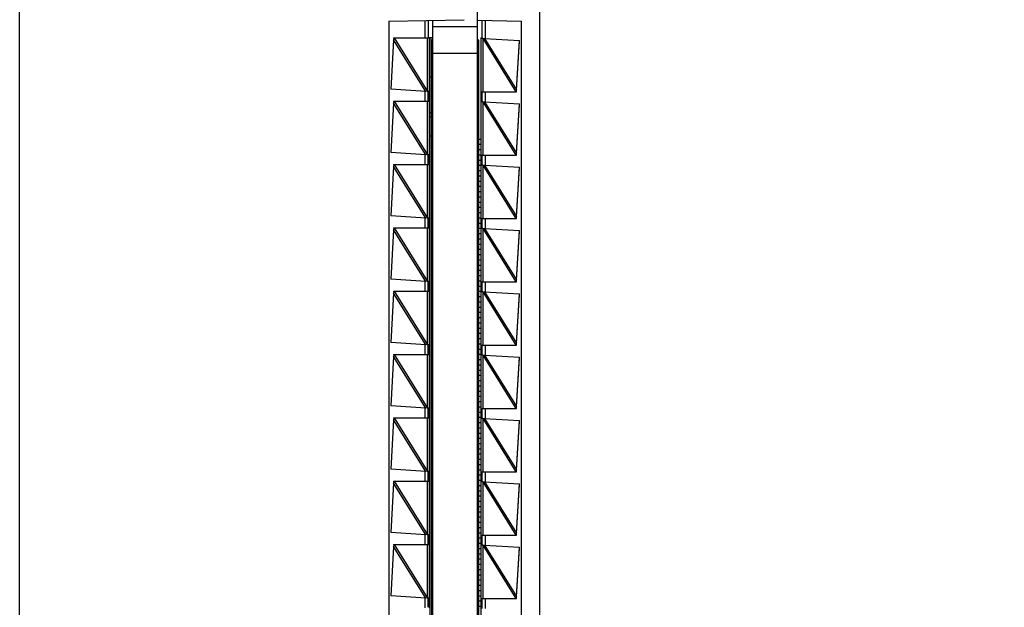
# Model space of a CAD drawing. Header units: inches. Extents: x 0 to 22, y 0 to 17.
# Tile 20 of 24: x 16.546 to 18.023, y 10.25 to 11.131. Entities that reach past the tile are written whole.
import ezdxf

# ---------------------------------------------------------------- set-up
doc = ezdxf.new("R2010")
doc.units = ezdxf.units.IN
doc.header["$LTSCALE"] = 1.21
doc.header["$MEASUREMENT"] = 0
doc.layers.get('0').update_dxf_attribs({"linetype": 'CONTINUOUS'})
doc.layers.add('DIMENSIONS', color=7, linetype='CONTINUOUS')
doc.styles.get("Standard").update_dxf_attribs({"font": 'txt', "width": 0.8})
doc.dimstyles.new('DIMSTYLE_2', dxfattribs={"dimtxt": 0.125, "dimasz": 0.18, "dimexe": 0.18, "dimexo": 0.0625, "dimgap": 0.09, "dimtad": 0, "dimtih": 1, "dimtoh": 1, "dimdec": 3, "dimzin": 4, "dimdsep": 46, "dimtxsty": 'STANDARD', "dimblk": '_FILLED', "dimblk1": '_FILLED', "dimblk2": '_FILLED', "dimcen": 0.09, "dimadec": 0, "dimazin": 0, "dimtp": 0.01, "dimtm": 0.01, "dimtfac": 1, "dimtdec": 3, "dimtofl": 0, "dimtmove": 0, "dimatfit": 3, "dimldrblk": '_FILLED', "dimfxl": 1, "dimtolj": 1, "dimtzin": 4, "dimarcsym": 0})

# ---------------------------------------------------------------- blocks, each defined once
blk = doc.blocks.new('*D15')
at = {"layer": 'DIMENSIONS', "color": 2, "linetype": 'CONTINUOUS'}
blk.add_line((16.6809, 11.9997), (16.6809, 12.6216), dxfattribs=at)
at = {"layer": 'DIMENSIONS', "color": 2, "linetype": 'CONTINUOUS', "insert": (16.6184, 12.6841), "char_height": 0.125, "width": 1.225, "attachment_point": 1, "rotation": 90, "line_spacing_factor": 0.9}
blk.add_mtext('.502{\\Ftxt.shx;\\W1.000000;\\H0.125000; }[12.75]', dxfattribs=at)
blk = doc.blocks.new('_FILLED')
at = {"color": 0, "linetype": 'BYBLOCK'}
blk.add_solid([(0, 0), (-1, 0.1736), (-1, -0.1736)], dxfattribs=at)
blk = doc.blocks.new('*D17')
at = {"layer": 'DIMENSIONS', "color": 2, "linetype": 'CONTINUOUS'}
blk.add_line((16.8685, 11.8121), (18.0134, 11.8121), dxfattribs=at)
at = {"layer": 'DIMENSIONS', "color": 2, "linetype": 'CONTINUOUS', "insert": (18.0759, 11.8746), "char_height": 0.125, "width": 1.425, "attachment_point": 1, "line_spacing_factor": 0.9}
blk.add_mtext('4.822{\\Ftxt.shx;\\W1.000000;\\H0.125000; }[122.48]', dxfattribs=at)

msp = doc.modelspace()

# ---------------------------------------------------------------- linework, layer by layer
at = {"color": 7, "linetype": 'CONTINUOUS'}
for p, q in [((16.5459, 6.9953), (16.5459, 11.8069)), ((17.3259, 11.8069), (17.3259, 6.9953)), ((17.2329, 7.6216), (17.2329, 11.1806)), ((17.0999, 11.1294), (17.213, 11.1314)), ((17.0999, 11.1294), (17.0999, 7.6728)), ((17.1589, 11.1305), (17.1589, 11.1041)), ((17.1659, 7.6716), (17.1659, 11.1306)), ((17.2329, 11.1306), (17.2989, 11.1294)), ((17.2399, 11.1031), (17.2399, 11.1305)), ((17.2989, 7.6727), (17.2989, 11.1294)), ((17.2329, 11.1206), (17.1659, 11.1206)), ((17.1071, 11.1012), (17.1027, 11.0272)), ((17.107, 11.1041), (17.1616, 11.1041)), ((17.107, 11.1041), (17.1072, 11.1021)), ((17.1078, 11.1041), (17.1071, 11.1012)), ((17.1072, 11.1015), (17.1071, 11.1012)), ((17.1652, 11.1042), (17.1589, 11.1042)), ((17.1616, 11.1041), (17.1616, 7.6981)), ((17.1639, 11.1016), (17.1639, 7.7016)), ((17.1639, 11.1016), (17.1659, 11.1016)), ((17.1652, 11.1016), (17.1652, 11.1042)), ((17.2349, 11.1006), (17.2329, 11.1006)), ((17.2349, 7.7006), (17.2349, 11.1006)), ((17.2379, 11.1041), (17.2379, 7.6981)), ((17.2379, 11.1041), (17.2399, 11.1041)), ((17.2409, 11.1031), (17.2379, 11.1031)), ((17.2409, 11.1031), (17.2432, 11.1034)), ((17.2432, 11.1034), (17.2961, 11.1)), ((17.2912, 11.026), (17.2961, 11.1)), ((17.2912, 11.0256), (17.296, 11.0994)), ((17.1639, 11.0451), (17.1616, 11.0451)), ((17.1555, 11.0237), (17.1027, 11.0272)), ((17.1578, 11.0241), (17.1555, 11.0237)), ((17.1578, 11.0241), (17.1609, 11.0241)), ((17.1589, 11.0232), (17.1589, 11.0241)), ((17.1589, 11.0232), (17.1589, 11.01)), ((17.1589, 11.01), (17.1589, 11.0232)), ((17.2379, 11.0231), (17.2914, 11.0231)), ((17.2399, 11.0081), (17.2399, 11.0231)), ((17.2905, 11.0231), (17.2912, 11.026)), ((17.2912, 11.0255), (17.2912, 11.0256)), ((17.2912, 11.0252), (17.2912, 11.0255)), ((17.2914, 11.0231), (17.2912, 11.0252)), ((17.107, 11.0091), (17.1609, 11.0091)), ((17.107, 11.0091), (17.1072, 11.0071)), ((17.1078, 11.0091), (17.1071, 11.0062)), ((17.1589, 11.0091), (17.1589, 11.01)), ((17.2409, 11.0081), (17.2379, 11.0081)), ((17.2409, 11.0081), (17.2432, 11.0084)), ((17.2432, 11.0084), (17.2961, 11.005)), ((17.1071, 11.0062), (17.1027, 10.9322)), ((17.1072, 11.0065), (17.1071, 11.0062)), ((17.2912, 10.931), (17.2961, 11.005)), ((17.2912, 10.9306), (17.296, 11.0044)), ((17.1616, 10.992), (17.1639, 10.992)), ((17.1616, 10.9861), (17.1639, 10.9861)), ((17.1639, 10.9565), (17.1616, 10.9565)), ((17.2349, 10.9524), (17.2379, 10.9524)), ((17.2349, 10.9445), (17.2379, 10.9445)), ((17.2349, 10.9366), (17.2379, 10.9366)), ((17.1555, 10.9287), (17.1027, 10.9322)), ((17.1578, 10.9291), (17.1555, 10.9287)), ((17.1578, 10.9291), (17.1609, 10.9291)), ((17.1589, 10.9282), (17.1589, 10.9291)), ((17.1589, 10.9282), (17.1589, 10.915)), ((17.1589, 10.915), (17.1589, 10.9282)), ((17.2349, 10.9288), (17.2379, 10.9288)), ((17.2349, 10.9209), (17.2379, 10.9209)), ((17.2379, 10.9281), (17.2914, 10.9281)), ((17.2399, 10.9131), (17.2399, 10.9281)), ((17.2905, 10.9281), (17.2912, 10.931)), ((17.2912, 10.9305), (17.2912, 10.9306)), ((17.2912, 10.9302), (17.2912, 10.9305)), ((17.2914, 10.9281), (17.2912, 10.9302)), ((17.1071, 10.9112), (17.1027, 10.8372)), ((17.107, 10.9141), (17.1609, 10.9141)), ((17.107, 10.9141), (17.1072, 10.9121)), ((17.1078, 10.9141), (17.1071, 10.9112)), ((17.1072, 10.9115), (17.1071, 10.9112)), ((17.1589, 10.9141), (17.1589, 10.915)), ((17.2349, 10.913), (17.2379, 10.913)), ((17.2349, 10.9051), (17.2379, 10.9051)), ((17.2409, 10.9131), (17.2379, 10.9131)), ((17.2409, 10.9131), (17.2432, 10.9134)), ((17.2432, 10.9134), (17.2961, 10.91)), ((17.2912, 10.836), (17.2961, 10.91)), ((17.2912, 10.8356), (17.296, 10.9094)), ((17.2349, 10.8973), (17.2379, 10.8973)), ((17.2349, 10.8894), (17.2379, 10.8894)), ((17.2349, 10.8815), (17.2379, 10.8815)), ((17.2349, 10.8737), (17.2379, 10.8737)), ((17.2349, 10.8658), (17.2379, 10.8658)), ((17.2349, 10.8579), (17.2379, 10.8579)), ((17.2349, 10.85), (17.2379, 10.85)), ((17.1555, 10.8337), (17.1027, 10.8372)), ((17.1578, 10.8341), (17.1555, 10.8337)), ((17.1578, 10.8341), (17.1609, 10.8341)), ((17.1589, 10.8332), (17.1589, 10.8341)), ((17.1589, 10.8332), (17.1589, 10.82)), ((17.1589, 10.82), (17.1589, 10.8332)), ((17.2349, 10.8422), (17.2379, 10.8422)), ((17.2349, 10.8343), (17.2379, 10.8343)), ((17.2379, 10.8331), (17.2914, 10.8331)), ((17.2399, 10.8181), (17.2399, 10.8331)), ((17.2905, 10.8331), (17.2912, 10.836)), ((17.2912, 10.8355), (17.2912, 10.8356)), ((17.2912, 10.8352), (17.2912, 10.8355)), ((17.2914, 10.8331), (17.2912, 10.8352)), ((17.1071, 10.8162), (17.1027, 10.7422)), ((17.107, 10.8191), (17.1609, 10.8191)), ((17.107, 10.8191), (17.1072, 10.8171)), ((17.1078, 10.8191), (17.1071, 10.8162)), ((17.1072, 10.8165), (17.1071, 10.8162)), ((17.1589, 10.8191), (17.1589, 10.82)), ((17.2349, 10.8264), (17.2379, 10.8264)), ((17.2349, 10.8185), (17.2379, 10.8185)), ((17.2409, 10.8181), (17.2379, 10.8181)), ((17.2409, 10.8181), (17.2432, 10.8184)), ((17.2432, 10.8184), (17.2961, 10.815)), ((17.2349, 10.8107), (17.2379, 10.8107)), ((17.2349, 10.8028), (17.2379, 10.8028)), ((17.2912, 10.741), (17.2961, 10.815)), ((17.2912, 10.7406), (17.296, 10.8144)), ((17.2349, 10.7949), (17.2379, 10.7949)), ((17.2349, 10.787), (17.2379, 10.787)), ((17.2349, 10.7792), (17.2379, 10.7792)), ((17.2349, 10.7713), (17.2379, 10.7713)), ((17.2349, 10.7634), (17.2379, 10.7634)), ((17.1555, 10.7387), (17.1027, 10.7422)), ((17.2349, 10.7555), (17.2379, 10.7555)), ((17.2349, 10.7477), (17.2379, 10.7477)), ((17.1578, 10.7391), (17.1555, 10.7387)), ((17.1578, 10.7391), (17.1609, 10.7391)), ((17.1589, 10.7382), (17.1589, 10.7391)), ((17.1589, 10.7382), (17.1589, 10.725)), ((17.1589, 10.725), (17.1589, 10.7382)), ((17.2349, 10.7398), (17.2379, 10.7398)), ((17.2349, 10.7319), (17.2379, 10.7319)), ((17.2379, 10.7381), (17.2914, 10.7381)), ((17.2399, 10.7231), (17.2399, 10.7381)), ((17.2905, 10.7381), (17.2912, 10.741)), ((17.2912, 10.7405), (17.2912, 10.7406)), ((17.2912, 10.7402), (17.2912, 10.7405)), ((17.2914, 10.7381), (17.2912, 10.7402)), ((17.1071, 10.7212), (17.1027, 10.6472)), ((17.107, 10.7241), (17.1609, 10.7241)), ((17.107, 10.7241), (17.1072, 10.7221)), ((17.1078, 10.7241), (17.1071, 10.7212)), ((17.1072, 10.7215), (17.1071, 10.7212)), ((17.1589, 10.7241), (17.1589, 10.725)), ((17.2349, 10.724), (17.2379, 10.724)), ((17.2349, 10.7162), (17.2379, 10.7162)), ((17.2409, 10.7231), (17.2379, 10.7231)), ((17.2409, 10.7231), (17.2432, 10.7234)), ((17.2432, 10.7234), (17.2961, 10.72)), ((17.2912, 10.646), (17.2961, 10.72)), ((17.2912, 10.6456), (17.296, 10.7194)), ((17.2349, 10.7083), (17.2379, 10.7083)), ((17.2349, 10.7004), (17.2379, 10.7004)), ((17.2349, 10.6925), (17.2379, 10.6925)), ((17.2349, 10.6847), (17.2379, 10.6847)), ((17.2349, 10.6768), (17.2379, 10.6768)), ((17.2349, 10.6689), (17.2379, 10.6689)), ((17.2349, 10.6611), (17.2379, 10.6611)), ((17.2349, 10.6532), (17.2379, 10.6532)), ((17.1555, 10.6437), (17.1027, 10.6472)), ((17.1578, 10.6441), (17.1555, 10.6437)), ((17.1578, 10.6441), (17.1609, 10.6441)), ((17.1589, 10.6432), (17.1589, 10.6441)), ((17.1589, 10.6432), (17.1589, 10.63)), ((17.1589, 10.63), (17.1589, 10.6432)), ((17.2349, 10.6453), (17.2379, 10.6453)), ((17.2379, 10.6431), (17.2914, 10.6431)), ((17.2399, 10.6281), (17.2399, 10.6431)), ((17.2905, 10.6431), (17.2912, 10.646)), ((17.2912, 10.6455), (17.2912, 10.6456)), ((17.2912, 10.6452), (17.2912, 10.6455)), ((17.2914, 10.6431), (17.2912, 10.6452)), ((17.1071, 10.6262), (17.1027, 10.5522)), ((17.107, 10.6291), (17.1609, 10.6291)), ((17.107, 10.6291), (17.1072, 10.6271)), ((17.1078, 10.6291), (17.1071, 10.6262)), ((17.1072, 10.6265), (17.1071, 10.6262)), ((17.1589, 10.6291), (17.1589, 10.63)), ((17.2349, 10.6374), (17.2379, 10.6374)), ((17.2349, 10.6296), (17.2379, 10.6296)), ((17.2409, 10.6281), (17.2379, 10.6281)), ((17.2409, 10.6281), (17.2432, 10.6284)), ((17.2432, 10.6284), (17.2961, 10.625)), ((17.2912, 10.551), (17.2961, 10.625)), ((17.2912, 10.5506), (17.296, 10.6244)), ((17.2349, 10.6217), (17.2379, 10.6217)), ((17.2349, 10.6138), (17.2379, 10.6138)), ((17.2349, 10.6059), (17.2379, 10.6059)), ((17.2349, 10.5981), (17.2379, 10.5981)), ((17.2349, 10.5902), (17.2379, 10.5902)), ((17.2349, 10.5823), (17.2379, 10.5823)), ((17.2349, 10.5744), (17.2379, 10.5744)), ((17.2349, 10.5666), (17.2379, 10.5666)), ((17.1555, 10.5487), (17.1027, 10.5522)), ((17.2349, 10.5587), (17.2379, 10.5587)), ((17.2349, 10.5508), (17.2379, 10.5508)), ((17.2905, 10.5481), (17.2912, 10.551)), ((17.2912, 10.5505), (17.2912, 10.5506)), ((17.2912, 10.5502), (17.2912, 10.5505)), ((17.2914, 10.5481), (17.2912, 10.5502)), ((17.1578, 10.5491), (17.1555, 10.5487)), ((17.1578, 10.5491), (17.1609, 10.5491)), ((17.1589, 10.5482), (17.1589, 10.5491)), ((17.1589, 10.5482), (17.1589, 10.535)), ((17.1589, 10.535), (17.1589, 10.5482)), ((17.1589, 10.5341), (17.1589, 10.535)), ((17.2349, 10.5429), (17.2379, 10.5429)), ((17.2349, 10.5351), (17.2379, 10.5351)), ((17.2379, 10.5481), (17.2914, 10.5481)), ((17.2399, 10.5331), (17.2399, 10.5481)), ((17.1071, 10.5312), (17.1027, 10.4572)), ((17.107, 10.5341), (17.1609, 10.5341)), ((17.107, 10.5341), (17.1072, 10.5321)), ((17.1078, 10.5341), (17.1071, 10.5312)), ((17.1072, 10.5315), (17.1071, 10.5312)), ((17.2349, 10.5272), (17.2379, 10.5272)), ((17.2409, 10.5331), (17.2379, 10.5331)), ((17.2409, 10.5331), (17.2432, 10.5334)), ((17.2432, 10.5334), (17.2961, 10.53)), ((17.2912, 10.456), (17.2961, 10.53)), ((17.2912, 10.4556), (17.296, 10.5294)), ((17.2349, 10.5193), (17.2379, 10.5193)), ((17.2349, 10.5114), (17.2379, 10.5114)), ((17.2349, 10.5036), (17.2379, 10.5036)), ((17.2349, 10.4957), (17.2379, 10.4957)), ((17.2349, 10.4878), (17.2379, 10.4878)), ((17.2349, 10.48), (17.2379, 10.48)), ((17.2349, 10.4721), (17.2379, 10.4721)), ((17.2349, 10.4642), (17.2379, 10.4642)), ((17.1555, 10.4537), (17.1027, 10.4572)), ((17.1578, 10.4541), (17.1555, 10.4537)), ((17.1578, 10.4541), (17.1609, 10.4541)), ((17.1589, 10.4532), (17.1589, 10.4541)), ((17.1589, 10.4532), (17.1589, 10.44)), ((17.1589, 10.44), (17.1589, 10.4532)), ((17.2349, 10.4563), (17.2379, 10.4563)), ((17.2349, 10.4485), (17.2379, 10.4485)), ((17.2379, 10.4531), (17.2914, 10.4531)), ((17.2399, 10.4381), (17.2399, 10.4531)), ((17.2905, 10.4531), (17.2912, 10.456)), ((17.2912, 10.4555), (17.2912, 10.4556)), ((17.2912, 10.4552), (17.2912, 10.4555)), ((17.2914, 10.4531), (17.2912, 10.4552)), ((17.1071, 10.4362), (17.1027, 10.3622)), ((17.107, 10.4391), (17.1609, 10.4391)), ((17.107, 10.4391), (17.1072, 10.4371)), ((17.1078, 10.4391), (17.1071, 10.4362)), ((17.1072, 10.4365), (17.1071, 10.4362)), ((17.1589, 10.4391), (17.1589, 10.44)), ((17.2349, 10.4406), (17.2379, 10.4406)), ((17.2349, 10.4327), (17.2379, 10.4327)), ((17.2409, 10.4381), (17.2379, 10.4381)), ((17.2409, 10.4381), (17.2432, 10.4384)), ((17.2432, 10.4384), (17.2961, 10.435)), ((17.2912, 10.361), (17.2961, 10.435)), ((17.2912, 10.3606), (17.296, 10.4344)), ((17.2349, 10.4248), (17.2379, 10.4248)), ((17.2349, 10.417), (17.2379, 10.417)), ((17.2349, 10.4091), (17.2379, 10.4091)), ((17.2349, 10.4012), (17.2379, 10.4012)), ((17.2349, 10.3933), (17.2379, 10.3933)), ((17.2349, 10.3855), (17.2379, 10.3855)), ((17.2349, 10.3776), (17.2379, 10.3776)), ((17.1555, 10.3587), (17.1027, 10.3622)), ((17.1578, 10.3591), (17.1555, 10.3587)), ((17.1578, 10.3591), (17.1609, 10.3591)), ((17.1589, 10.3582), (17.1589, 10.3591)), ((17.1589, 10.3582), (17.1589, 10.345)), ((17.1589, 10.345), (17.1589, 10.3582)), ((17.2349, 10.3697), (17.2379, 10.3697)), ((17.2349, 10.3618), (17.2379, 10.3618)), ((17.2379, 10.3581), (17.2914, 10.3581)), ((17.2399, 10.3431), (17.2399, 10.3581)), ((17.2905, 10.3581), (17.2912, 10.361)), ((17.2912, 10.3605), (17.2912, 10.3606)), ((17.2912, 10.3602), (17.2912, 10.3605)), ((17.2914, 10.3581), (17.2912, 10.3602)), ((17.107, 10.3441), (17.1609, 10.3441)), ((17.107, 10.3441), (17.1072, 10.3421)), ((17.1078, 10.3441), (17.1071, 10.3412)), ((17.1589, 10.3441), (17.1589, 10.345)), ((17.2349, 10.354), (17.2379, 10.354)), ((17.2349, 10.3461), (17.2379, 10.3461)), ((17.2409, 10.3431), (17.2379, 10.3431)), ((17.2409, 10.3431), (17.2432, 10.3434)), ((17.2432, 10.3434), (17.2961, 10.34)), ((17.1071, 10.3412), (17.1027, 10.2672)), ((17.1072, 10.3415), (17.1071, 10.3412)), ((17.2349, 10.3382), (17.2379, 10.3382)), ((17.2349, 10.3303), (17.2379, 10.3303)), ((17.2912, 10.266), (17.2961, 10.34)), ((17.2912, 10.2656), (17.296, 10.3394)), ((17.2349, 10.3225), (17.2379, 10.3225)), ((17.2349, 10.3146), (17.2379, 10.3146)), ((17.2349, 10.3067), (17.2379, 10.3067)), ((17.2349, 10.2988), (17.2379, 10.2988)), ((17.2349, 10.291), (17.2379, 10.291)), ((17.2349, 10.2831), (17.2379, 10.2831)), ((17.2349, 10.2752), (17.2379, 10.2752)), ((17.1555, 10.2637), (17.1027, 10.2672)), ((17.1578, 10.2641), (17.1555, 10.2637)), ((17.1578, 10.2641), (17.1609, 10.2641)), ((17.1589, 10.2632), (17.1589, 10.2641)), ((17.1589, 10.2632), (17.1589, 10.25)), ((17.1589, 10.25), (17.1589, 10.2632)), ((17.2349, 10.2674), (17.2379, 10.2674)), ((17.2349, 10.2595), (17.2379, 10.2595)), ((17.2379, 10.2631), (17.2914, 10.2631)), ((17.2399, 10.2481), (17.2399, 10.2631)), ((17.2905, 10.2631), (17.2912, 10.266)), ((17.2912, 10.2655), (17.2912, 10.2656)), ((17.2912, 10.2652), (17.2912, 10.2655)), ((17.2914, 10.2631), (17.2912, 10.2652)), ((17.2349, 10.2516), (17.2379, 10.2516))]:
    msp.add_line(p, q, dxfattribs=at)
at = {"color": 9, "linetype": 'CONTINUOUS'}
for p, q in [((17.154, 11.1304), (17.154, 11.1041)), ((17.2449, 11.1033), (17.2449, 11.1304)), ((17.1555, 11.0237), (17.1071, 11.1012)), ((17.1078, 11.1041), (17.1579, 11.0239)), ((17.1579, 11.0239), (17.1579, 11.1041)), ((17.1609, 11.0241), (17.1609, 11.1041)), ((17.2408, 11.1033), (17.2408, 11.0231)), ((17.2408, 11.1033), (17.2905, 11.0231)), ((17.2432, 11.1034), (17.2912, 11.026)), ((17.2329, 11.0806), (17.1659, 11.0806)), ((17.154, 11.0238), (17.154, 11.0091)), ((17.2449, 11.0083), (17.2449, 11.0231)), ((17.1078, 11.0091), (17.1579, 10.9289)), ((17.1579, 10.9289), (17.1579, 11.0091)), ((17.1609, 10.9291), (17.1609, 11.0091)), ((17.2408, 11.0083), (17.2408, 10.9281)), ((17.2408, 11.0083), (17.2905, 10.9281)), ((17.2432, 11.0084), (17.2912, 10.931)), ((17.1555, 10.9287), (17.1071, 11.0062)), ((17.154, 10.9288), (17.154, 10.9141)), ((17.2449, 10.9133), (17.2449, 10.9281)), ((17.1555, 10.8337), (17.1071, 10.9112)), ((17.1078, 10.9141), (17.1579, 10.8339)), ((17.1579, 10.8339), (17.1579, 10.9141)), ((17.1609, 10.8341), (17.1609, 10.9141)), ((17.2408, 10.9133), (17.2408, 10.8331)), ((17.2408, 10.9133), (17.2905, 10.8331)), ((17.2432, 10.9134), (17.2912, 10.836)), ((17.154, 10.8338), (17.154, 10.8191)), ((17.2449, 10.8183), (17.2449, 10.8331)), ((17.1555, 10.7387), (17.1071, 10.8162)), ((17.1078, 10.8191), (17.1579, 10.7389)), ((17.1579, 10.7389), (17.1579, 10.8191)), ((17.1609, 10.7391), (17.1609, 10.8191)), ((17.2408, 10.8183), (17.2408, 10.7381)), ((17.2408, 10.8183), (17.2905, 10.7381)), ((17.2432, 10.8184), (17.2912, 10.741)), ((17.154, 10.7388), (17.154, 10.7241)), ((17.2449, 10.7233), (17.2449, 10.7381)), ((17.1555, 10.6437), (17.1071, 10.7212)), ((17.1078, 10.7241), (17.1579, 10.6439)), ((17.1579, 10.6439), (17.1579, 10.7241)), ((17.1609, 10.6441), (17.1609, 10.7241)), ((17.2408, 10.7233), (17.2408, 10.6431)), ((17.2408, 10.7233), (17.2905, 10.6431)), ((17.2432, 10.7234), (17.2912, 10.646)), ((17.154, 10.6438), (17.154, 10.6291)), ((17.2449, 10.6283), (17.2449, 10.6431)), ((17.1555, 10.5487), (17.1071, 10.6262)), ((17.1078, 10.6291), (17.1579, 10.5489)), ((17.1579, 10.5489), (17.1579, 10.6291)), ((17.1609, 10.5491), (17.1609, 10.6291)), ((17.2408, 10.6283), (17.2408, 10.5481)), ((17.2408, 10.6283), (17.2905, 10.5481)), ((17.2432, 10.6284), (17.2912, 10.551)), ((17.154, 10.5488), (17.154, 10.5341)), ((17.2449, 10.5333), (17.2449, 10.5481)), ((17.1555, 10.4537), (17.1071, 10.5312)), ((17.1078, 10.5341), (17.1579, 10.4539)), ((17.1579, 10.4539), (17.1579, 10.5341)), ((17.1609, 10.4541), (17.1609, 10.5341)), ((17.2408, 10.5333), (17.2408, 10.4531)), ((17.2408, 10.5333), (17.2905, 10.4531)), ((17.2432, 10.5334), (17.2912, 10.456)), ((17.154, 10.4538), (17.154, 10.4391)), ((17.2449, 10.4383), (17.2449, 10.4531)), ((17.1555, 10.3587), (17.1071, 10.4362)), ((17.1078, 10.4391), (17.1579, 10.3589)), ((17.1579, 10.3589), (17.1579, 10.4391)), ((17.1609, 10.3591), (17.1609, 10.4391)), ((17.2408, 10.4383), (17.2408, 10.3581)), ((17.2408, 10.4383), (17.2905, 10.3581)), ((17.2432, 10.4384), (17.2912, 10.361)), ((17.154, 10.3588), (17.154, 10.3441)), ((17.2449, 10.3433), (17.2449, 10.3581)), ((17.1078, 10.3441), (17.1579, 10.2639)), ((17.1579, 10.2639), (17.1579, 10.3441)), ((17.1609, 10.2641), (17.1609, 10.3441)), ((17.2408, 10.3433), (17.2408, 10.2631)), ((17.2408, 10.3433), (17.2905, 10.2631)), ((17.2432, 10.3434), (17.2912, 10.266)), ((17.1555, 10.2637), (17.1071, 10.3412)), ((17.154, 10.2638), (17.154, 10.2491)), ((17.2449, 10.2483), (17.2449, 10.2631))]:
    msp.add_line(p, q, dxfattribs=at)
at = {"color": 7, "linetype": 'CONTINUOUS'}
for points in [[(17.1072, 11.1021), (17.1072, 11.1018), (17.1072, 11.1015)], [(17.1072, 11.0071), (17.1072, 11.0068), (17.1072, 11.0065)], [(17.1072, 10.9121), (17.1072, 10.9118), (17.1072, 10.9115)], [(17.1072, 10.8171), (17.1072, 10.8168), (17.1072, 10.8165)], [(17.1072, 10.7221), (17.1072, 10.7218), (17.1072, 10.7215)], [(17.1072, 10.6271), (17.1072, 10.6268), (17.1072, 10.6265)], [(17.1072, 10.5321), (17.1072, 10.5318), (17.1072, 10.5315)], [(17.1072, 10.4371), (17.1072, 10.4368), (17.1072, 10.4365)], [(17.1072, 10.3421), (17.1072, 10.3418), (17.1072, 10.3415)]]:
    msp.add_lwpolyline(points, dxfattribs=at)
for points in [[(17.1609, 11.0091), (17.1609, 11.0091), (17.1609, 11.0091), (17.1609, 11.0091), (17.1609, 11.0091), (17.1609, 11.0091), (17.1609, 11.0091), (17.1609, 11.0091), (17.1609, 11.0092), (17.1609, 11.0092), (17.1609, 11.0093), (17.1609, 11.0094), (17.1609, 11.0095), (17.1609, 11.0097), (17.1609, 11.0098), (17.1609, 11.01), (17.1609, 11.0102), (17.161, 11.0104), (17.161, 11.0108), (17.161, 11.0113), (17.161, 11.0118), (17.161, 11.0124), (17.161, 11.0131), (17.161, 11.0137), (17.161, 11.0144), (17.161, 11.0154), (17.161, 11.0166), (17.161, 11.0178), (17.161, 11.0188), (17.161, 11.0195), (17.161, 11.0201), (17.161, 11.0207), (17.161, 11.0213), (17.161, 11.0219), (17.161, 11.0224), (17.161, 11.0227), (17.1609, 11.023), (17.1609, 11.0232), (17.1609, 11.0234), (17.1609, 11.0235), (17.1609, 11.0236), (17.1609, 11.0238), (17.1609, 11.0239), (17.1609, 11.0239), (17.1609, 11.024), (17.1609, 11.024), (17.1609, 11.0241), (17.1609, 11.0241), (17.1609, 11.0241), (17.1609, 11.0241), (17.1609, 11.0241), (17.1609, 11.0241), (17.1609, 11.0241)], [(17.1609, 10.9141), (17.1609, 10.9141), (17.1609, 10.9141), (17.1609, 10.9141), (17.1609, 10.9141), (17.1609, 10.9141), (17.1609, 10.9141), (17.1609, 10.9141), (17.1609, 10.9142), (17.1609, 10.9142), (17.1609, 10.9143), (17.1609, 10.9144), (17.1609, 10.9145), (17.1609, 10.9147), (17.1609, 10.9148), (17.1609, 10.915), (17.1609, 10.9152), (17.161, 10.9154), (17.161, 10.9158), (17.161, 10.9163), (17.161, 10.9168), (17.161, 10.9174), (17.161, 10.9181), (17.161, 10.9187), (17.161, 10.9194), (17.161, 10.9204), (17.161, 10.9216), (17.161, 10.9228), (17.161, 10.9238), (17.161, 10.9245), (17.161, 10.9251), (17.161, 10.9257), (17.161, 10.9263), (17.161, 10.9269), (17.161, 10.9274), (17.161, 10.9277), (17.1609, 10.928), (17.1609, 10.9282), (17.1609, 10.9284), (17.1609, 10.9285), (17.1609, 10.9286), (17.1609, 10.9288), (17.1609, 10.9289), (17.1609, 10.9289), (17.1609, 10.929), (17.1609, 10.929), (17.1609, 10.9291), (17.1609, 10.9291), (17.1609, 10.9291), (17.1609, 10.9291), (17.1609, 10.9291), (17.1609, 10.9291), (17.1609, 10.9291)], [(17.1609, 10.8191), (17.1609, 10.8191), (17.1609, 10.8191), (17.1609, 10.8191), (17.1609, 10.8191), (17.1609, 10.8191), (17.1609, 10.8191), (17.1609, 10.8191), (17.1609, 10.8192), (17.1609, 10.8192), (17.1609, 10.8193), (17.1609, 10.8194), (17.1609, 10.8195), (17.1609, 10.8197), (17.1609, 10.8198), (17.1609, 10.82), (17.1609, 10.8202), (17.161, 10.8204), (17.161, 10.8208), (17.161, 10.8213), (17.161, 10.8218), (17.161, 10.8224), (17.161, 10.8231), (17.161, 10.8237), (17.161, 10.8244), (17.161, 10.8254), (17.161, 10.8266), (17.161, 10.8278), (17.161, 10.8288), (17.161, 10.8295), (17.161, 10.8301), (17.161, 10.8307), (17.161, 10.8313), (17.161, 10.8319), (17.161, 10.8324), (17.161, 10.8327), (17.1609, 10.833), (17.1609, 10.8332), (17.1609, 10.8334), (17.1609, 10.8335), (17.1609, 10.8336), (17.1609, 10.8338), (17.1609, 10.8339), (17.1609, 10.8339), (17.1609, 10.834), (17.1609, 10.834), (17.1609, 10.8341), (17.1609, 10.8341), (17.1609, 10.8341), (17.1609, 10.8341), (17.1609, 10.8341), (17.1609, 10.8341), (17.1609, 10.8341)], [(17.1609, 10.7241), (17.1609, 10.7241), (17.1609, 10.7241), (17.1609, 10.7241), (17.1609, 10.7241), (17.1609, 10.7241), (17.1609, 10.7241), (17.1609, 10.7241), (17.1609, 10.7242), (17.1609, 10.7242), (17.1609, 10.7243), (17.1609, 10.7244), (17.1609, 10.7245), (17.1609, 10.7247), (17.1609, 10.7248), (17.1609, 10.725), (17.1609, 10.7252), (17.161, 10.7254), (17.161, 10.7258), (17.161, 10.7263), (17.161, 10.7268), (17.161, 10.7274), (17.161, 10.7281), (17.161, 10.7287), (17.161, 10.7294), (17.161, 10.7304), (17.161, 10.7316), (17.161, 10.7328), (17.161, 10.7338), (17.161, 10.7345), (17.161, 10.7351), (17.161, 10.7357), (17.161, 10.7363), (17.161, 10.7369), (17.161, 10.7374), (17.161, 10.7377), (17.1609, 10.738), (17.1609, 10.7382), (17.1609, 10.7384), (17.1609, 10.7385), (17.1609, 10.7386), (17.1609, 10.7388), (17.1609, 10.7389), (17.1609, 10.7389), (17.1609, 10.739), (17.1609, 10.739), (17.1609, 10.7391), (17.1609, 10.7391), (17.1609, 10.7391), (17.1609, 10.7391), (17.1609, 10.7391), (17.1609, 10.7391), (17.1609, 10.7391)], [(17.1609, 10.6291), (17.1609, 10.6291), (17.1609, 10.6291), (17.1609, 10.6291), (17.1609, 10.6291), (17.1609, 10.6291), (17.1609, 10.6291), (17.1609, 10.6291), (17.1609, 10.6292), (17.1609, 10.6292), (17.1609, 10.6293), (17.1609, 10.6294), (17.1609, 10.6295), (17.1609, 10.6297), (17.1609, 10.6298), (17.1609, 10.63), (17.1609, 10.6302), (17.161, 10.6304), (17.161, 10.6308), (17.161, 10.6313), (17.161, 10.6318), (17.161, 10.6324), (17.161, 10.6331), (17.161, 10.6337), (17.161, 10.6344), (17.161, 10.6354), (17.161, 10.6366), (17.161, 10.6378), (17.161, 10.6388), (17.161, 10.6395), (17.161, 10.6401), (17.161, 10.6407), (17.161, 10.6413), (17.161, 10.6419), (17.161, 10.6424), (17.161, 10.6427), (17.1609, 10.643), (17.1609, 10.6432), (17.1609, 10.6434), (17.1609, 10.6435), (17.1609, 10.6436), (17.1609, 10.6438), (17.1609, 10.6439), (17.1609, 10.6439), (17.1609, 10.644), (17.1609, 10.644), (17.1609, 10.6441), (17.1609, 10.6441), (17.1609, 10.6441), (17.1609, 10.6441), (17.1609, 10.6441), (17.1609, 10.6441), (17.1609, 10.6441)], [(17.1609, 10.5341), (17.1609, 10.5341), (17.1609, 10.5341), (17.1609, 10.5341), (17.1609, 10.5341), (17.1609, 10.5341), (17.1609, 10.5341), (17.1609, 10.5341), (17.1609, 10.5342), (17.1609, 10.5342), (17.1609, 10.5343), (17.1609, 10.5344), (17.1609, 10.5345), (17.1609, 10.5347), (17.1609, 10.5348), (17.1609, 10.535), (17.1609, 10.5352), (17.161, 10.5354), (17.161, 10.5358), (17.161, 10.5363), (17.161, 10.5368), (17.161, 10.5374), (17.161, 10.5381), (17.161, 10.5387), (17.161, 10.5394), (17.161, 10.5404), (17.161, 10.5416), (17.161, 10.5428), (17.161, 10.5438), (17.161, 10.5445), (17.161, 10.5451), (17.161, 10.5457), (17.161, 10.5463), (17.161, 10.5469), (17.161, 10.5474), (17.161, 10.5477), (17.1609, 10.548), (17.1609, 10.5482), (17.1609, 10.5484), (17.1609, 10.5485), (17.1609, 10.5486), (17.1609, 10.5488), (17.1609, 10.5489), (17.1609, 10.5489), (17.1609, 10.549), (17.1609, 10.549), (17.1609, 10.5491), (17.1609, 10.5491), (17.1609, 10.5491), (17.1609, 10.5491), (17.1609, 10.5491), (17.1609, 10.5491), (17.1609, 10.5491)], [(17.1609, 10.4391), (17.1609, 10.4391), (17.1609, 10.4391), (17.1609, 10.4391), (17.1609, 10.4391), (17.1609, 10.4391), (17.1609, 10.4391), (17.1609, 10.4391), (17.1609, 10.4392), (17.1609, 10.4392), (17.1609, 10.4393), (17.1609, 10.4394), (17.1609, 10.4395), (17.1609, 10.4397), (17.1609, 10.4398), (17.1609, 10.44), (17.1609, 10.4402), (17.161, 10.4404), (17.161, 10.4408), (17.161, 10.4413), (17.161, 10.4418), (17.161, 10.4424), (17.161, 10.4431), (17.161, 10.4437), (17.161, 10.4444), (17.161, 10.4454), (17.161, 10.4466), (17.161, 10.4478), (17.161, 10.4488), (17.161, 10.4495), (17.161, 10.4501), (17.161, 10.4507), (17.161, 10.4513), (17.161, 10.4519), (17.161, 10.4524), (17.161, 10.4527), (17.1609, 10.453), (17.1609, 10.4532), (17.1609, 10.4534), (17.1609, 10.4535), (17.1609, 10.4536), (17.1609, 10.4538), (17.1609, 10.4539), (17.1609, 10.4539), (17.1609, 10.454), (17.1609, 10.454), (17.1609, 10.4541), (17.1609, 10.4541), (17.1609, 10.4541), (17.1609, 10.4541), (17.1609, 10.4541), (17.1609, 10.4541), (17.1609, 10.4541)], [(17.1609, 10.3441), (17.1609, 10.3441), (17.1609, 10.3441), (17.1609, 10.3441), (17.1609, 10.3441), (17.1609, 10.3441), (17.1609, 10.3441), (17.1609, 10.3441), (17.1609, 10.3442), (17.1609, 10.3442), (17.1609, 10.3443), (17.1609, 10.3444), (17.1609, 10.3445), (17.1609, 10.3447), (17.1609, 10.3448), (17.1609, 10.345), (17.1609, 10.3452), (17.161, 10.3454), (17.161, 10.3458), (17.161, 10.3463), (17.161, 10.3468), (17.161, 10.3474), (17.161, 10.3481), (17.161, 10.3487), (17.161, 10.3494), (17.161, 10.3504), (17.161, 10.3516), (17.161, 10.3528), (17.161, 10.3538), (17.161, 10.3545), (17.161, 10.3551), (17.161, 10.3557), (17.161, 10.3563), (17.161, 10.3569), (17.161, 10.3574), (17.161, 10.3577), (17.1609, 10.358), (17.1609, 10.3582), (17.1609, 10.3584), (17.1609, 10.3585), (17.1609, 10.3586), (17.1609, 10.3588), (17.1609, 10.3589), (17.1609, 10.3589), (17.1609, 10.359), (17.1609, 10.359), (17.1609, 10.3591), (17.1609, 10.3591), (17.1609, 10.3591), (17.1609, 10.3591), (17.1609, 10.3591), (17.1609, 10.3591), (17.1609, 10.3591)], [(17.1609, 10.2491), (17.1609, 10.2491), (17.1609, 10.2491), (17.1609, 10.2491), (17.1609, 10.2491), (17.1609, 10.2491), (17.1609, 10.2491), (17.1609, 10.2491), (17.1609, 10.2492), (17.1609, 10.2492), (17.1609, 10.2493), (17.1609, 10.2494), (17.1609, 10.2495), (17.1609, 10.2497), (17.1609, 10.2498), (17.1609, 10.25), (17.1609, 10.2502), (17.161, 10.2504), (17.161, 10.2508), (17.161, 10.2513), (17.161, 10.2518), (17.161, 10.2524), (17.161, 10.2531), (17.161, 10.2537), (17.161, 10.2544), (17.161, 10.2554), (17.161, 10.2566), (17.161, 10.2578), (17.161, 10.2588), (17.161, 10.2595), (17.161, 10.2601), (17.161, 10.2607), (17.161, 10.2613), (17.161, 10.2619), (17.161, 10.2624), (17.161, 10.2627), (17.1609, 10.263), (17.1609, 10.2632), (17.1609, 10.2634), (17.1609, 10.2635), (17.1609, 10.2636), (17.1609, 10.2638), (17.1609, 10.2639), (17.1609, 10.2639), (17.1609, 10.264), (17.1609, 10.264), (17.1609, 10.2641), (17.1609, 10.2641), (17.1609, 10.2641), (17.1609, 10.2641), (17.1609, 10.2641), (17.1609, 10.2641), (17.1609, 10.2641)]]:
    msp.add_open_spline(points, degree=3, knots=[0, 0, 0, 0, 0.000262, 0.000478, 0.000762, 0.001117, 0.001544, 0.002618, 0.005649, 0.009863, 0.015252, 0.021806, 0.029509, 0.038344, 0.04829, 0.059322, 0.071416, 0.084541, 0.113757, 0.146691, 0.183026, 0.222412, 0.26447, 0.308796, 0.354963, 0.402526, 0.5, 0.597474, 0.645037, 0.691204, 0.73553, 0.777588, 0.816974, 0.853309, 0.886243, 0.915459, 0.928584, 0.940678, 0.95171, 0.961656, 0.970491, 0.978194, 0.984748, 0.990137, 0.994351, 0.997382, 0.998456, 0.998883, 0.999238, 0.999522, 0.999738, 1, 1, 1, 1], dxfattribs=at)

# ---------------------------------------------------------------- dimensions: what is measured, and where the dimension line sits
at = {"layer": 'DIMENSIONS', "color": 2, "linetype": 'CONTINUOUS'}
for feature_location, offset, dtype, origin, picture, middle in [((16.6809, 11.9997), (0, 0.6219), 1, (17.1829, 6.9901), '*D15', (16.6809, 13.2966)), ((16.8685, 11.8121), (1.1449, 0), 0, (17.308, 6.9901), '*D17', (18.7884, 11.8121))]:
    dim = msp.add_ordinate_dim(feature_location=feature_location, offset=offset, dtype=dtype, origin=origin, dimstyle='DIMSTYLE_2', dxfattribs=at)
    dim.commit()
    dim.dimension.update_dxf_attribs({"geometry": picture, "text_midpoint": middle})

doc.saveas('drawing.dxf')
